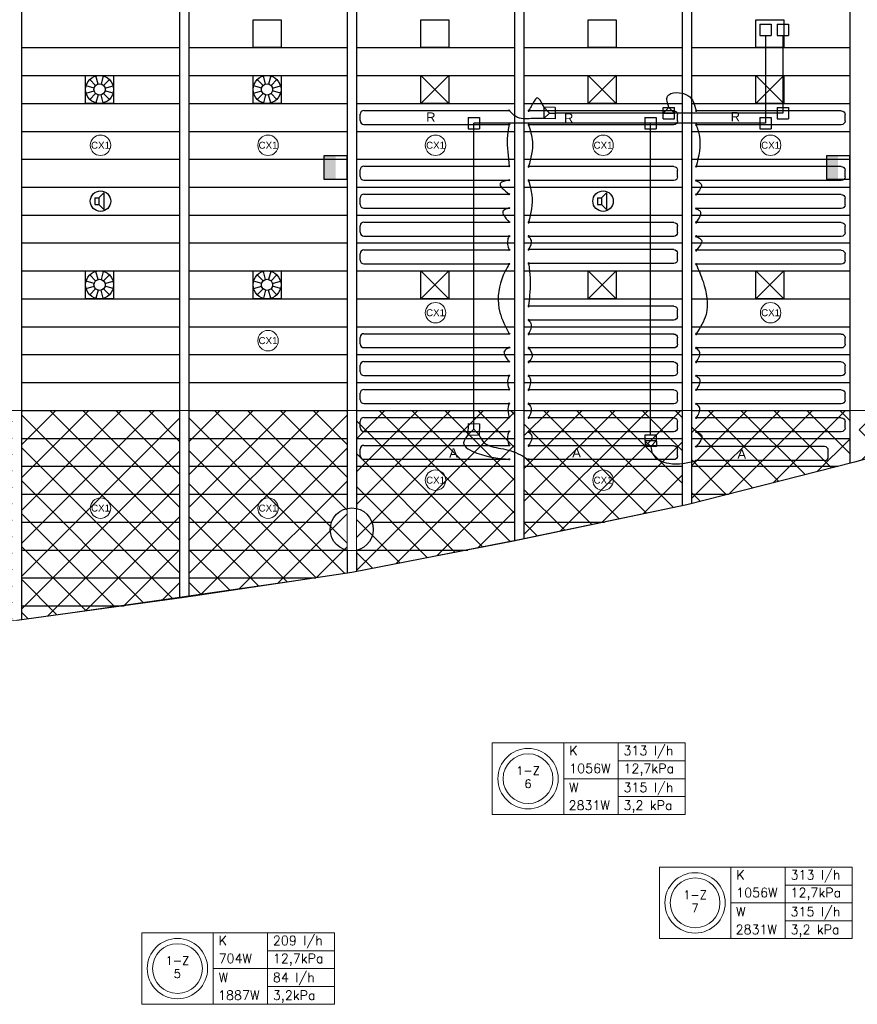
# Model space of a CAD drawing. Extents: x 7383 to 861143, y -570072 to -203000.
# Tile 15 of 30: x 454075 to 463075, y -297851 to -287268. Entities that reach past the tile are written whole.
import ezdxf
from ezdxf.enums import TextEntityAlignment as Align

# ---------------------------------------------------------------- set-up
doc = ezdxf.new("R2010")
doc.units = 0
doc.header["$LTSCALE"] = 25
doc.layers.get('0').update_dxf_attribs({"linetype": 'CONTINUOUS'})
for name, color, linetype in [('000Vermogens2', 7, 'CONTINUOUS'), ('KP-bandraster', 5, 'CONTINUOUS'), ('KP-koppelingen', 6, 'CONTINUOUS'), ('KP-leidingen(aanvoer)', 5, 'CONTINUOUS'), ('KP-leidingen(retour)', 1, 'CONTINUOUS'), ('KP-Melders', 3, 'CONTINUOUS'), ('KP-Oppervlak', 3, 'CONTINUOUS'), ('KP-panelen', 1, 'CONTINUOUS'), ('KP-registers', 4, 'CONTINUOUS'), ('KP-retour', 3, 'CONTINUOUS'), ('KP-slangen', 7, 'CONTINUOUS'), ('KP-tekst', 7, 'CONTINUOUS'), ('Thermostaat', 160, 'CONTINUOUS')]:
    doc.layers.add(name, color=color, linetype=linetype)
doc.layers.add('KP-aanvoer', color=6, linetype='CONTINUOUS', plot=False)
for name, color, linetype, lineweight in [('KP-Aluminium', 8, 'CONTINUOUS', 18), ('KP-onderlegger CV GKW', 8, 'CONTINUOUS', 18), ('KP-Verlichting', 2, 'CONTINUOUS', 18)]:
    doc.layers.add(name, color=color, linetype=linetype, lineweight=lineweight)
doc.styles.add('arial', font='ARIAL.TTF')
doc.styles.add('BURO-018', font='ISO96.shx', dxfattribs={"height": 90})
doc.styles.add('VERWOL-1', font='ROMANS.SHX')

# ---------------------------------------------------------------- blocks, each defined once
blk = doc.blocks.new('SW30485012')
at = {"color": 0, "linetype": 'Continuous'}
for p, q in [((-2.5, 2.5), (-2.5, -2.5)), ((2.5, 2.5), (-2.5, 2.5)), ((2.5, -2.5), (2.5, 2.5)), ((-2.5, -2.5), (2.5, -2.5))]:
    blk.add_line(p, q, dxfattribs=at)
blk.add_solid([(-2.5, 0), (2.5, 0), (-2.5, -2.5), (2.5, -2.5)], dxfattribs=at)
at = {"color": 0, "linetype": 'Continuous', "style": 'BURO-018', "flags": 1}
blk.add_attdef('W_ID', (0, 0), '', height=1.8, dxfattribs=at)
blk = doc.blocks.new('A$C5CC54D2E')
at = {"layer": 'Thermostaat', "xscale": 50, "yscale": 50, "zscale": 50, "rotation": 270}
for p in [(35825, -6990), (41225, -6990)]:
    blk.add_blockref('SW30485012', p, dxfattribs=at)
blk = doc.blocks.new('Register A')
at = {"layer": 'KP-registers', "linetype": 'Continuous'}
for p, q in [((90, 225), (1644, 225)), ((50, 115), (50, 185)), ((90, 75), (1644, 75))]:
    blk.add_line(p, q, dxfattribs=at)
for centre in [(1650, 225), (1650, 75)]:
    blk.add_circle(centre, 6, dxfattribs=at)
for centre, start, end in [((90, 185), 90, 180), ((90, 115), 180, 270)]:
    blk.add_arc(centre, 40, start, end, dxfattribs=at)
blk = doc.blocks.new('Register B')
at = {"layer": 'KP-registers', "linetype": 'Continuous'}
for p, q in [((1430, 211), (56, 211)), ((1470, 101), (1470, 171)), ((1430, 61), (56, 61))]:
    blk.add_line(p, q, dxfattribs=at)
for centre in [(50, 211), (50, 61)]:
    blk.add_circle(centre, 6, dxfattribs=at)
for centre, start, end in [((1430, 171), 0, 90), ((1430, 101), 270, 0)]:
    blk.add_arc(centre, 40, start, end, dxfattribs=at)
blk = doc.blocks.new('A$C370619C3')
at = {"layer": 'KP-Aluminium', "linetype": 'Continuous'}
h = blk.add_hatch(dxfattribs=at)
h.set_pattern_fill('ANSI37', color=256, scale=2000)
h.set_pattern_definition([(45, (-195930.18, 268705.72), (-176.7767, 176.7767), []), (135, (-195930.18, 268705.72), (-176.7767, -176.7767), [])])
h.paths.add_polyline_path([(21550, -9600), (19850, -9600), (19850, -12045), (21550, -12158)])
h.paths.add_polyline_path([(23350, -9600), (21650, -9600), (21650, -12165), (23350, -12225)])
h.paths.add_polyline_path([(25150, -9600), (23450, -9600), (23450, -12228), (23474, -12229), (25150, -12262)])
h.paths.add_polyline_path([(26950, -9600), (25250, -9600), (25250, -12264), (26950, -12216)])
h.paths.add_polyline_path([(27050, -12213), (28750, -12165), (28750, -9600), (27050, -9600)])
h.paths.add_polyline_path([(28850, -12159), (30550, -12013), (30550, -9600), (28850, -9600)])
h.paths.add_polyline_path([(32350, -9600), (30650, -9600), (30650, -12004), (32350, -11858)])
h.paths.add_polyline_path([(34150, -9600), (32450, -9600), (32450, -11850), (34150, -11607)])
h.paths.add_polyline_path([(35950, -9600), (34250, -9600), (34250, -11592), (35950, -11349), (35950, -11349)])
h.paths.add_polyline_path([(37721, -11008), (37750, -11001), (37750, -9600), (36050, -9600), (36050, -11330)])
h.paths.add_polyline_path([(37850, -9600), (37850, -10980), (39550, -10625), (39550, -9600)])
h.paths.add_polyline_path([(41350, -10168), (41350, -9600), (39650, -9600), (39650, -10602)])
h.paths.add_polyline_path([(43151, -9671), (43151, -9600), (41451, -9600), (41451, -10142)])
h.paths.add_polyline_path([(19750, -9600), (18050, -9600), (18050, -11861), (19741, -12037), (19750, -12038)])
h.paths.add_polyline_path([(17950, -9600), (16250, -9600), (16250, -11619), (17929, -11848), (17950, -11851)])
h.paths.add_polyline_path([(16150, -9600), (14450, -9600), (14450, -11349), (16150, -11605), (16150, -11605)])
h.paths.add_polyline_path([(12650, -9600), (12650, -11007), (14350, -11330), (14350, -9600)])
h.paths.add_polyline_path([(12550, -9600), (10850, -9600), (10850, -10633), (11244, -10733), (12524, -10983), (12550, -10988)])
h.paths.add_polyline_path([(10750, -9600), (9050, -9600), (9050, -10180), (9078, -10188), (10750, -10608)])
h.paths.add_polyline_path([(6991, -9600), (8950, -10152), (8950, -9600)])
for p, q in [((7200, -9600), (43409, -9600)), ((32450, -9600), (32450, -11850)), ((34150, -9600), (34150, -11607)), ((34250, -9600), (34250, -11592)), ((35950, -9600), (35950, -11349)), ((36050, -9600), (36050, -11330)), ((37750, -9600), (37750, -11001)), ((37850, -9600), (37850, -10980)), ((39550, -9600), (39550, -10625)), ((39650, -9600), (39650, -10602)), ((41350, -9600), (41350, -10168)), ((43409, -9600), (41400, -10156)), ((41400, -10156), (39600, -10615)), ((39600, -10615), (37721, -11008)), ((37721, -11008), (35950, -11349)), ((35950, -11349), (32450, -11850)), ((32450, -11850), (28800, -12163))]:
    blk.add_line(p, q, dxfattribs=at)

msp = doc.modelspace()

# ---------------------------------------------------------------- linework, layer by layer
at = {"layer": '000Vermogens2', "linetype": 'Continuous', "lineweight": 0}
for p, q in [((459153.1, -295042), (459153.1, -295809.9)), ((459153.1, -295042), (461225.9, -295042)), ((459920.9, -295042), (459920.9, -295809.9)), ((460506.2, -295426), (460506.2, -295042)), ((461225.9, -295042), (461225.9, -295809.9)), ((460506.2, -295234), (461225.9, -295234)), ((459920.9, -295426), (461225.9, -295426)), ((459920.9, -295426), (461225.9, -295426)), ((460506.2, -295426), (460506.2, -295809.9)), ((460506.2, -295617.9), (461225.9, -295617.9)), ((459153.1, -295809.9), (461225.9, -295809.9)), ((460947.8, -296377.1), (460947.8, -297144.9)), ((460947.8, -296377.1), (463020.7, -296377.1)), ((461715.7, -296377.1), (461715.7, -297144.9)), ((462300.9, -296761), (462300.9, -296377.1)), ((463020.7, -296377.1), (463020.7, -297144.9)), ((462300.9, -296569), (463020.7, -296569)), ((461715.7, -296761), (463020.7, -296761)), ((461715.7, -296761), (463020.7, -296761)), ((462300.9, -296761), (462300.9, -297144.9)), ((462300.9, -296953), (463020.7, -296953)), ((455385.8, -297083.4), (455385.8, -297851.3)), ((455385.8, -297083.4), (457458.7, -297083.4)), ((456153.7, -297083.4), (456153.7, -297851.3)), ((456739, -297467.3), (456739, -297083.4)), ((457458.7, -297083.4), (457458.7, -297851.3)), ((460947.8, -297144.9), (463020.7, -297144.9)), ((456739, -297275.4), (457458.7, -297275.4)), ((456153.7, -297467.3), (457458.7, -297467.3)), ((456739, -297467.3), (456739, -297851.3)), ((456739, -297659.3), (457458.7, -297659.3)), ((455385.8, -297851.3), (457458.7, -297851.3))]:
    msp.add_line(p, q, dxfattribs=at)
for centre, radius in [((459537, -295426), 324.2), ((459537, -295426), 267.6), ((461331.7, -296761), 324.2), ((461331.7, -296761), 267.6), ((455769.8, -297467.3), 324.2), ((455769.8, -297467.3), 267.6)]:
    msp.add_circle(centre, radius, dxfattribs=at)
at = {"layer": 'KP-aanvoer'}
for p, q in [((454782.8, -288168.2), (454782.8, -287868.2)), ((454782.8, -287868.2), (455082.8, -287868.2)), ((454826.8, -287912.1), (454890.4, -287975.7)), ((454917.3, -287960.2), (454894, -287873.3)), ((454971.7, -287873.3), (454948.4, -287960.2)), ((454975.3, -287975.7), (455038.9, -287912.1)), ((455082.8, -287868.2), (455082.8, -288168.2)), ((456582.8, -288168.2), (456582.8, -287868.2)), ((456582.8, -287868.2), (456882.8, -287868.2)), ((456626.8, -287912.1), (456690.4, -287975.7)), ((456717.3, -287960.2), (456694, -287873.3)), ((456771.7, -287873.3), (456748.4, -287960.2)), ((456775.3, -287975.7), (456838.9, -287912.1)), ((456882.8, -287868.2), (456882.8, -288168.2)), ((458384.4, -288168.3), (458384.4, -287868.3)), ((458384.4, -287868.3), (458684.4, -287868.3)), ((458384.4, -288168.3), (458684.4, -287868.3)), ((458384.4, -287868.3), (458684.4, -288168.3)), ((458684.4, -287868.3), (458684.4, -288168.3)), ((460184.5, -288168.2), (460184.5, -287868.2)), ((460184.5, -287868.2), (460484.5, -287868.2)), ((460184.5, -288168.2), (460484.5, -287868.2)), ((460184.5, -287868.2), (460484.5, -288168.2)), ((460484.5, -287868.2), (460484.5, -288168.2)), ((461984.4, -288168.1), (461984.4, -287868.1)), ((461984.4, -287868.1), (462284.4, -287868.1)), ((461984.4, -288168.1), (462284.4, -287868.1)), ((461984.4, -287868.1), (462284.4, -288168.1)), ((462284.4, -287868.1), (462284.4, -288168.1)), ((454874.9, -288002.6), (454788, -287979.4)), ((454788, -288057), (454874.9, -288033.7)), ((454826.8, -288124.2), (454890.4, -288060.6)), ((454975.3, -288060.6), (455038.9, -288124.2)), ((454990.8, -288002.6), (455077.7, -287979.4)), ((455077.7, -288057), (454990.8, -288033.7)), ((456674.9, -288002.6), (456588, -287979.4)), ((456588, -288057), (456674.9, -288033.7)), ((456626.8, -288124.2), (456690.4, -288060.6)), ((456775.3, -288060.6), (456838.9, -288124.2)), ((456790.8, -288002.6), (456877.7, -287979.4)), ((456877.7, -288057), (456790.8, -288033.7)), ((455082.8, -288168.2), (454782.8, -288168.2)), ((454917.3, -288076.1), (454894, -288163.1)), ((454971.7, -288163.1), (454948.4, -288076.1)), ((456882.8, -288168.2), (456582.8, -288168.2)), ((456717.3, -288076.1), (456694, -288163.1)), ((456771.7, -288163.1), (456748.4, -288076.1)), ((458684.4, -288168.3), (458384.4, -288168.3)), ((460484.5, -288168.2), (460184.5, -288168.2)), ((462284.4, -288168.1), (461984.4, -288168.1)), ((454782.8, -290268.2), (454782.8, -289968.2)), ((454782.8, -289968.2), (455082.8, -289968.2)), ((454917.3, -290060.2), (454894, -289973.3)), ((454971.7, -289973.3), (454948.4, -290060.2)), ((455082.8, -289968.2), (455082.8, -290268.2)), ((456582.8, -290268.2), (456582.8, -289968.2)), ((456582.8, -289968.2), (456882.8, -289968.2)), ((456717.3, -290060.2), (456694, -289973.3)), ((456771.7, -289973.3), (456748.4, -290060.2)), ((456882.8, -289968.2), (456882.8, -290268.2)), ((458384.4, -290268.1), (458384.4, -289968.1)), ((458384.4, -289968.1), (458684.4, -289968.1)), ((458384.4, -290268.1), (458684.4, -289968.1)), ((458384.4, -289968.1), (458684.4, -290268.1)), ((458684.4, -289968.1), (458684.4, -290268.1)), ((460184.5, -290268.2), (460184.5, -289968.2)), ((460184.5, -289968.2), (460484.5, -289968.2)), ((460184.5, -290268.2), (460484.5, -289968.2)), ((460184.5, -289968.2), (460484.5, -290268.2)), ((460484.5, -289968.2), (460484.5, -290268.2)), ((461984.4, -290268.2), (461984.4, -289968.2)), ((461984.4, -289968.2), (462284.4, -289968.2)), ((461984.4, -290268.2), (462284.4, -289968.2)), ((461984.4, -289968.2), (462284.4, -290268.2)), ((462284.4, -289968.2), (462284.4, -290268.2)), ((454874.9, -290102.6), (454788, -290079.4)), ((454826.8, -290012.1), (454890.4, -290075.7)), ((454975.3, -290075.7), (455038.9, -290012.1)), ((454990.8, -290102.6), (455077.7, -290079.4)), ((456674.9, -290102.6), (456588, -290079.4)), ((456626.8, -290012.1), (456690.4, -290075.7)), ((456775.3, -290075.7), (456838.9, -290012.1)), ((456790.8, -290102.6), (456877.7, -290079.4)), ((454788, -290157), (454874.9, -290133.7)), ((454826.8, -290224.2), (454890.4, -290160.6)), ((454917.3, -290176.1), (454894, -290263.1)), ((454971.7, -290263.1), (454948.4, -290176.1)), ((454975.3, -290160.6), (455038.9, -290224.2)), ((455077.7, -290157), (454990.8, -290133.7)), ((456588, -290157), (456674.9, -290133.7)), ((456626.8, -290224.2), (456690.4, -290160.6)), ((456717.3, -290176.1), (456694, -290263.1)), ((456771.7, -290263.1), (456748.4, -290176.1)), ((456775.3, -290160.6), (456838.9, -290224.2)), ((456877.7, -290157), (456790.8, -290133.7)), ((455082.8, -290268.2), (454782.8, -290268.2)), ((456882.8, -290268.2), (456582.8, -290268.2)), ((458684.4, -290268.1), (458384.4, -290268.1)), ((460484.5, -290268.2), (460184.5, -290268.2)), ((462284.4, -290268.2), (461984.4, -290268.2))]:
    msp.add_line(p, q, dxfattribs=at)
for centre, radius in [((454932.8, -288018.2), 150), ((454932.8, -288018.2), 60), ((456732.8, -288018.2), 150), ((456732.8, -288018.2), 60), ((454932.8, -290118.2), 150), ((456732.8, -290118.2), 150), ((454932.8, -290118.2), 60), ((456732.8, -290118.2), 60)]:
    msp.add_circle(centre, radius, dxfattribs=at)
at = {"layer": 'KP-bandraster', "linetype": 'Continuous'}
for p, q in [((454093.1, -281418.2), (454093.1, -293717.9)), ((455793.1, -281418.2), (455793.1, -293487.3)), ((455893.1, -281418.2), (455893.1, -293473)), ((459393.1, -281418.2), (459393.1, -292870.1)), ((459493.1, -281418.2), (459493.1, -292849.8)), ((461193.1, -281418.3), (461193.1, -292493.3)), ((461293.1, -281418.3), (461293.1, -292470)), ((462993.1, -281418.3), (462993.1, -292036.5)), ((457593.1, -286887.6), (457593.1, -292521.7)), ((457693.1, -286887.6), (457693.1, -292521.7)), ((457593.1, -292972.4), (457593.1, -293217.6)), ((457693.1, -292972.4), (457693.1, -293200.5))]:
    msp.add_line(p, q, dxfattribs=at)
msp.add_circle((457643.1, -292747), 230.8, dxfattribs=at)
at = {"layer": 'KP-koppelingen', "linetype": 'Continuous'}
for p, q in [((462025.9, -287316.3), (462147.5, -287316.2)), ((462025.9, -287316.3), (462025.9, -287437.9)), ((462147.5, -287316.2), (462147.5, -287437.9)), ((462213.1, -287316.3), (462334.7, -287316.2)), ((462213.1, -287316.3), (462213.1, -287437.9)), ((462334.7, -287316.2), (462334.7, -287437.9)), ((462025.9, -287437.9), (462147.5, -287437.9)), ((462213.1, -287437.9), (462334.7, -287437.9)), ((459707.4, -288209.9), (459706.3, -288331.5)), ((459706.3, -288331.5), (459767.6, -288271.2)), ((459829, -288211), (459707.4, -288209.9)), ((459767.6, -288271.2), (459707.4, -288209.9)), ((459767.6, -288271.2), (459828.5, -288271.8)), ((459829, -288211), (459827.9, -288332.6)), ((460990.1, -288211.2), (461111.8, -288210.7)), ((460990.6, -288332.8), (460990.1, -288211.2)), ((461051, -288211), (460990.4, -288272)), ((460990.4, -288272), (461112, -288271.5)), ((461112, -288271.5), (461051, -288211)), ((461112.2, -288332.4), (461111.8, -288210.7)), ((462213.1, -288211), (462334.7, -288210.9)), ((462213.1, -288211), (462213.1, -288332.6)), ((462334.7, -288210.9), (462334.7, -288332.6)), ((458893.1, -288321), (458893.1, -288442.6)), ((458893.1, -288321), (459014.7, -288321)), ((459014.7, -288321), (459014.7, -288442.6)), ((459827.9, -288332.6), (459706.3, -288331.5)), ((460793.1, -288321), (460793.1, -288442.6)), ((460793.1, -288321), (460914.7, -288321)), ((460914.7, -288321), (460914.7, -288442.6)), ((460990.6, -288332.8), (461112.2, -288332.4)), ((462025.9, -288321), (462025.9, -288442.6)), ((462025.9, -288321), (462147.5, -288321)), ((462147.5, -288321), (462147.5, -288442.6)), ((462213.1, -288332.6), (462334.7, -288332.6)), ((458893.1, -288442.6), (459014.7, -288442.6)), ((460793.1, -288442.6), (460914.7, -288442.6)), ((462025.9, -288442.6), (462147.5, -288442.6)), ((458893.1, -291608.7), (458891, -291730.4)), ((458893.1, -291608.7), (459014.7, -291610.9)), ((458952.8, -291670.6), (458953.9, -291609.8)), ((459014.7, -291610.9), (459012.6, -291732.5)), ((458952.8, -291670.6), (458891, -291730.4)), ((458891, -291730.4), (459012.6, -291732.5)), ((459012.6, -291732.5), (458952.8, -291670.6)), ((460914.7, -291734.6), (460793.1, -291735.5)), ((460793.1, -291735.5), (460794, -291857.2)), ((460914.7, -291734.6), (460915.6, -291856.3)), ((460915.1, -291795.5), (460793.5, -291796.3)), ((460793.5, -291796.3), (460854.8, -291856.7)), ((460915.6, -291856.3), (460794, -291857.2)), ((460854.8, -291856.7), (460915.1, -291795.5))]:
    msp.add_line(p, q, dxfattribs=at)
at = {"layer": 'KP-leidingen(aanvoer)', "linetype": 'Continuous'}
for p, q in [((462086.7, -287437.9), (462086.7, -288381.8)), ((458953.9, -291609.8), (458953.9, -288381.8)), ((462086.7, -288381.8), (458953.9, -288381.8)), ((460853.9, -291735.1), (460853.9, -288381.8))]:
    msp.add_line(p, q, dxfattribs=at)
at = {"layer": 'KP-leidingen(retour)', "linetype": 'Continuous'}
for p, q in [((462273.9, -287437.9), (462273.9, -288271.8)), ((462273.9, -288271.8), (459828.5, -288271.8))]:
    msp.add_line(p, q, dxfattribs=at)
at = {"layer": 'KP-Melders', "linetype": 'Continuous'}
for p, q in [((454926.2, -289183.7), (454978.3, -289128.4)), ((454978.3, -289128.4), (454978.3, -289309.1)), ((460326.2, -289183.7), (460378.3, -289128.4)), ((460378.3, -289128.4), (460378.3, -289309.1)), ((454883.2, -289183.7), (454926.2, -289183.7)), ((454883.2, -289183.7), (454883.2, -289253.7)), ((454926.2, -289183.7), (454926.2, -289253.7)), ((460283.2, -289183.7), (460326.2, -289183.7)), ((460283.2, -289183.7), (460283.2, -289253.7)), ((460326.2, -289183.7), (460326.2, -289253.7)), ((454883.2, -289253.7), (454926.2, -289253.7)), ((454883.2, -289253.7), (454926.2, -289253.7)), ((454926.2, -289253.7), (454978.3, -289309.1)), ((460283.2, -289253.7), (460326.2, -289253.7)), ((460283.2, -289253.7), (460326.2, -289253.7)), ((460326.2, -289253.7), (460378.3, -289309.1))]:
    msp.add_line(p, q, dxfattribs=at)
for centre in [(454943.1, -289218.2), (460343.1, -289218.2)]:
    msp.add_circle(centre, 110, dxfattribs=at)
at = {"layer": 'KP-Oppervlak', "linetype": 'Continuous'}
for p, q in [((464843.1, -291534.6), (463043.1, -292023.7)), ((463043.1, -292023.7), (461243.1, -292482.8)), ((461243.1, -292482.8), (459443.1, -292860.3)), ((459443.1, -292860.3), (457644.7, -293209.9)), ((457644.7, -293209.9), (455843.1, -293480.5)), ((455843.1, -293480.5), (454043.1, -293724.7))]:
    msp.add_line(p, q, dxfattribs=at)
at = {"layer": 'KP-panelen', "linetype": 'Continuous'}
for p, q in [((454093.1, -287568.2), (455793.1, -287568.2)), ((455893.1, -287568.2), (457593.1, -287568.2)), ((457693.1, -287568.2), (459393.1, -287568.2)), ((459493.1, -287568.2), (461193.1, -287568.2)), ((461293.1, -287568.2), (462993.1, -287568.2)), ((454093.1, -287868.2), (455793.1, -287868.2)), ((455893.1, -287868.2), (457593.1, -287868.2)), ((457693.1, -287868.2), (459393.1, -287868.2)), ((459493.1, -287868.2), (461193.1, -287868.2)), ((461293.1, -287868.2), (462993.1, -287868.2)), ((454093.1, -288168.2), (455793.1, -288168.2)), ((455893.1, -288168.2), (457593.1, -288168.2)), ((457693.1, -288168.2), (459393.1, -288168.2)), ((459493.1, -288168.2), (461193.1, -288168.2)), ((461293.1, -288168.2), (462993.1, -288168.2)), ((454093.1, -288468.2), (455793.1, -288468.2)), ((455893.1, -288468.2), (457593.1, -288468.2)), ((457693.1, -288468.2), (459393.1, -288468.2)), ((459493.1, -288468.2), (461193.1, -288468.2)), ((461293.1, -288468.2), (462993.1, -288468.2)), ((454093.1, -288768.2), (455793.1, -288768.2)), ((455893.1, -288768.2), (457593.1, -288768.2)), ((457693.1, -288768.2), (459393.1, -288768.2)), ((459493.1, -288768.2), (461193.1, -288768.2)), ((461293.1, -288768.2), (462993.1, -288768.2)), ((454093.1, -289068.2), (455793.1, -289068.2)), ((455893.1, -289068.2), (457593.1, -289068.2)), ((457693.1, -289068.2), (459393.1, -289068.2)), ((459493.1, -289068.2), (461193.1, -289068.2)), ((461293.1, -289068.2), (462993.1, -289068.2)), ((454093.1, -289368.2), (455793.1, -289368.2)), ((455893.1, -289368.2), (457593.1, -289368.2)), ((457693.1, -289368.2), (459393.1, -289368.2)), ((459493.1, -289368.2), (461193.1, -289368.2)), ((461293.1, -289368.2), (462993.1, -289368.2)), ((454093.1, -289668.2), (455793.1, -289668.2)), ((455893.1, -289668.2), (457593.1, -289668.2)), ((457693.1, -289668.2), (459393.1, -289668.2)), ((459493.1, -289668.2), (461193.1, -289668.2)), ((461293.1, -289668.2), (462993.1, -289668.2)), ((454093.1, -289968.2), (455793.1, -289968.2)), ((455893.1, -289968.2), (457593.1, -289968.2)), ((457693.1, -289968.2), (459393.1, -289968.2)), ((459493.1, -289968.2), (461193.1, -289968.2)), ((461293.1, -289968.2), (462993.1, -289968.2)), ((454093.1, -290268.2), (455793.1, -290268.2)), ((455893.1, -290268.2), (457593.1, -290268.2)), ((457693.1, -290268.2), (459393.1, -290268.2)), ((459493.1, -290268.2), (461193.1, -290268.2)), ((461293.1, -290268.2), (462993.1, -290268.2)), ((454093.1, -290568.2), (455793.1, -290568.2)), ((455893.1, -290568.2), (457593.1, -290568.2)), ((457693.1, -290568.2), (459393.1, -290568.2)), ((459493.1, -290568.2), (461193.1, -290568.2)), ((461293.1, -290568.2), (462993.1, -290568.2)), ((454093.1, -290868.2), (455793.1, -290868.2)), ((455893.1, -290868.2), (457593.1, -290868.2)), ((457693.1, -290868.2), (459393.1, -290868.2)), ((459493.1, -290868.2), (461193.1, -290868.2)), ((461293.1, -290868.2), (462993.1, -290868.2)), ((454093.1, -291168.2), (455793.1, -291168.2)), ((455893.1, -291168.2), (457593.1, -291168.2)), ((457693.1, -291168.2), (459393.1, -291168.2)), ((459493.1, -291168.2), (461193.1, -291168.2)), ((461293.1, -291168.2), (462993.1, -291168.2)), ((454093.1, -291468.2), (455793.1, -291468.2)), ((455893.1, -291468.2), (457593.1, -291468.2)), ((457693.1, -291468.2), (459393.1, -291468.2)), ((459493.1, -291468.2), (461193.1, -291468.2)), ((461293.1, -291468.2), (462993.1, -291468.2)), ((454093.1, -291768.2), (455793.1, -291768.2)), ((455893.1, -291768.2), (457593.1, -291768.2)), ((457693.1, -291768.2), (459393.1, -291768.2)), ((459493.1, -291768.2), (461193.1, -291768.2)), ((461293.1, -291768.2), (462993.1, -291768.2)), ((454093.1, -292068.2), (455793.1, -292068.2)), ((455893.1, -292068.2), (457593.1, -292068.2)), ((457693.1, -292068.2), (459393.1, -292068.2)), ((459493.1, -292068.2), (461193.1, -292068.2)), ((461293.1, -292068.2), (462868.7, -292068.2)), ((454093.1, -292368.2), (455793.1, -292368.2)), ((455893.1, -292368.2), (457593.1, -292368.2)), ((457693.1, -292368.2), (459393.1, -292368.2)), ((459493.1, -292368.2), (461193.1, -292368.2)), ((461293.1, -292368.2), (461692.5, -292368.2)), ((454093.1, -292668.2), (455793.1, -292668.2)), ((455893.1, -292668.2), (457426.2, -292668.2)), ((457860, -292668.2), (459393.1, -292668.2)), ((459493.1, -292668.2), (460359.2, -292668.2)), ((454093.1, -292968.2), (455793.1, -292968.2)), ((455893.1, -292968.2), (457593.1, -292968.2)), ((457693.1, -292968.2), (458888.2, -292968.2)), ((454093.1, -293268.2), (455793.1, -293268.2)), ((455893.1, -293268.2), (457256.5, -293268.2)), ((454093.1, -293568.2), (455196.9, -293568.2))]:
    msp.add_line(p, q, dxfattribs=at)
at = {"layer": 'KP-retour'}
for p, q in [((456584.4, -287568.2), (456584.4, -287268.2)), ((456584.4, -287268.2), (456884.4, -287268.2)), ((456884.4, -287268.2), (456884.4, -287568.2)), ((458384.4, -287568.2), (458384.4, -287268.2)), ((458384.4, -287268.2), (458684.4, -287268.2)), ((458684.4, -287268.2), (458684.4, -287568.2)), ((460184.4, -287568.2), (460184.4, -287268.2)), ((460184.4, -287268.2), (460484.4, -287268.2)), ((460484.4, -287268.2), (460484.4, -287568.2)), ((461984.4, -287568.2), (461984.4, -287268.2)), ((461984.4, -287268.2), (462284.4, -287268.2)), ((462284.4, -287268.2), (462284.4, -287568.2)), ((456884.4, -287568.2), (456584.4, -287568.2)), ((458684.4, -287568.2), (458384.4, -287568.2)), ((460484.4, -287568.2), (460184.4, -287568.2)), ((462284.4, -287568.2), (461984.4, -287568.2))]:
    msp.add_line(p, q, dxfattribs=at)
at = {"layer": 'KP-slangen', "linetype": 'Continuous'}
for points in [[(461051, -288211), (461035.1, -288091.9), (461254.6, -288083.2), (461343.2, -288246.9)], [(459707.4, -288209.9), (459632.5, -288109.7), (459571.9, -288199.6), (459543.2, -288246.9)], [(459706.3, -288331.5), (459591.5, -288330.5), (459425.2, -288318.9), (459333.9, -288243.2)], [(459333.9, -288393.2), (459313.7, -288537.3), (459333.9, -288843.2), (459334.3, -288848.2)], [(459543.2, -288396.9), (459583.7, -288579.3), (459543.2, -288846.9)], [(461343.2, -288396.9), (461378.5, -288521.9), (461343.2, -288846.9)], [(459333.9, -288993.2), (459238.4, -289027.7), (459333.9, -289143.2)], [(459543.2, -288996.9), (459577.8, -289154.8), (459543.2, -289446.9)], [(461343.2, -288996.9), (461395.9, -289035.8), (461343.2, -289146.9)], [(459333.9, -289293.2), (459269.7, -289323.9), (459333.9, -289443.2)], [(461343.2, -289296.9), (461385.1, -289327.6), (461343.2, -289446.9)], [(459333.9, -289593.2), (459318.5, -289628.4), (459333.9, -289743.2)], [(459543.2, -289596.9), (459568.9, -289640.2), (459543.2, -289739.1)], [(461343.2, -289596.9), (461400, -289638.9), (461343.2, -289746.9)], [(459333.9, -289893.2), (459254, -290055.6), (459234.3, -290414.3), (459333.9, -290643.2)], [(459543.2, -289889.1), (459558.7, -290037.1), (459543.2, -290346.9)], [(461343.2, -289896.9), (461417.3, -290083.1), (461449.4, -290436.8), (461343.2, -290646.9)], [(459543.2, -290496.9), (459567.3, -290534.1), (459543.2, -290646.9)], [(459333.9, -290793.2), (459282.4, -290830.4), (459333.9, -290943.2)], [(459543.2, -290796.9), (459580.9, -290892), (459543.2, -290946.9)], [(461343.2, -290796.9), (461376.3, -290834.1), (461343.2, -290946.9)], [(459333.9, -291093.2), (459321.7, -291120.6), (459333.9, -291243.2)], [(459543.2, -291096.9), (459558.6, -291126.9), (459543.2, -291246.9)], [(461343.2, -291096.9), (461378.7, -291131.8), (461343.2, -291246.9)], [(459333.9, -291393.2), (459323.1, -291426.8), (459333.9, -291543.2)], [(459543.2, -291396.9), (459567.3, -291434.2), (459543.2, -291546.9)], [(461343.2, -291396.9), (461377.5, -291439.7), (461343.2, -291546.9)], [(458891, -291730.4), (458845.2, -291816.2), (458987.8, -291925.8), (459333.9, -291993.2)], [(459012.6, -291732.5), (459063.2, -291813.4), (459242.8, -291876.4), (459456.6, -291944.9), (459543.2, -291996.9)], [(459333.9, -291693.2), (459319.4, -291725.5), (459333.9, -291843.2)], [(459543.2, -291696.9), (459573.5, -291732.9), (459543.2, -291846.9)], [(461343.2, -291696.9), (461399.8, -291732.4), (461343.2, -291856.9)], [(460854.8, -291856.7), (460874.9, -291932.5), (461049.5, -292036.1), (461343.2, -292006.9)]]:
    msp.add_spline(points, degree=3, dxfattribs=at)
at = {"layer": 'KP-Verlichting', "linetype": 'Continuous'}
for centre in [(454943.1, -288618.2), (456743.1, -288618.2), (458543.1, -288618.2), (460343.1, -288618.2), (462143.1, -288618.2), (458543.1, -290418.2), (462143.1, -290418.2), (456743.1, -290718.2), (458543.1, -292218.2), (460343.1, -292218.2), (454943.1, -292518.2), (456743.1, -292518.2)]:
    msp.add_circle(centre, 110, dxfattribs=at)

# ---------------------------------------------------------------- block references
at = {"layer": 'KP-onderlegger CV GKW', "linetype": 'Continuous'}
for name, p in [('A$C5CC54D2E', (421643.1, -281868.2)), ('Register B', (461293.1, -292068.2))]:
    msp.add_blockref(name, p, dxfattribs=at)
at = {"layer": 'KP-registers', "linetype": 'Continuous'}
for p in [(457683.9, -288468.2), (457683.9, -289068.2), (457683.9, -289368.2), (457683.9, -289668.2), (457683.9, -289968.2), (457683.9, -290868.2), (457683.9, -291168.2), (457683.9, -291468.2), (457683.9, -291768.2), (457683.9, -292068.2)]:
    msp.add_blockref('Register A', p, dxfattribs=at)
at = {"layer": 'KP-registers', "linetype": 'Continuous', "xscale": -1}
for p in [(461193.2, -288471.9), (462993.2, -288471.9), (461193.2, -289071.9), (462993.2, -289071.9), (462993.2, -289371.9), (461193.2, -289671.9), (462993.2, -289671.9), (461193.2, -289964.1), (462993.2, -289971.9), (461193.2, -290571.9), (461193.2, -290871.9), (462993.2, -290871.9), (461193.2, -291171.9), (462993.2, -291171.9), (461193.2, -291471.9), (462993.2, -291471.9), (461193.2, -291771.9), (462993.2, -291771.9), (461193.2, -292071.9)]:
    msp.add_blockref('Register A', p, dxfattribs=at)
at = {"layer": 'KP-slangen', "linetype": 'Continuous'}
msp.add_blockref('A$C370619C3', (421643.1, -281868.2), dxfattribs=at)

# ---------------------------------------------------------------- texts
at = {"layer": '000Vermogens2', "linetype": 'Continuous', "lineweight": 0, "style": 'VERWOL-1'}
for s, p in [('K', (459978.7, -295174.1)), ('313 l/h', (460562.4, -295174.1)), ('1056W', (459978.7, -295366.1)), ('12,7kPa', (460562.4, -295366.1)), ('W', (459978.7, -295570.4)), ('315 l/h', (460562.4, -295570.4)), ('2831W', (459972.6, -295762.4)), ('3,2 kPa', (460562.4, -295762.4)), ('K', (461773.4, -296509.2)), ('313 l/h', (462357.2, -296509.2)), ('1056W', (461773.4, -296701.1)), ('12,7kPa', (462357.2, -296701.1)), ('W', (461773.4, -296905.5)), ('315 l/h', (462357.2, -296905.5)), ('2831W', (461767.3, -297097.4)), ('3,2 kPa', (462357.2, -297097.4)), ('K', (456211.5, -297215.5)), ('209 l/h', (456795.2, -297215.5)), ('704W', (456211.5, -297407.4)), ('12,7kPa', (456795.2, -297407.4)), ('W', (456211.5, -297611.8)), ('84 l/h', (456795.2, -297611.8)), ('3,2kPa', (456795.2, -297803.7)), ('1887W', (456205.4, -297803.7))]:
    msp.add_text(s, height=100, dxfattribs=at).set_placement(p)
for s, p in [('1-Z', (459537, -295339.3)), ('6', (459537, -295481.1)), ('1-Z', (461331.7, -296674.4)), ('7', (461331.7, -296816.1)), ('1-Z', (455769.8, -297380.7)), ('5', (455769.8, -297522.5))]:
    msp.add_text(s, height=90, dxfattribs=at).set_placement(p, align=Align.MIDDLE_CENTER)
at = {"layer": 'KP-tekst', "linetype": 'Continuous', "char_height": 100, "attachment_point": 5, "style": 'arial'}
for s, insert in [('\\A1;R', (458492.5, -288315.2)), ('\\A1;R', (459974.3, -288325.3)), ('\\A1;R', (461763.8, -288309.8)), ('\\A1;A', (458736, -291925.4)), ('\\A1;A', (460058.4, -291921.8)), ('\\A1;A', (461833.2, -291936.2))]:
    msp.add_mtext(s, dxfattribs=dict(at, insert=insert))
at = {"layer": 'KP-Verlichting', "linetype": 'Continuous', "char_height": 75, "attachment_point": 5, "style": 'arial'}
for insert in [(454943.1, -288618.2), (456743.1, -288618.2), (458543.1, -288618.2), (460343.1, -288618.2), (462143.1, -288618.2), (458543.1, -290418.2), (462143.1, -290418.2), (456743.1, -290718.2), (458543.1, -292218.2), (460343.1, -292218.2), (454943.1, -292518.2), (456743.1, -292518.2)]:
    msp.add_mtext('\\A1;CX1', dxfattribs=dict(at, insert=insert))

doc.saveas('drawing.dxf')
